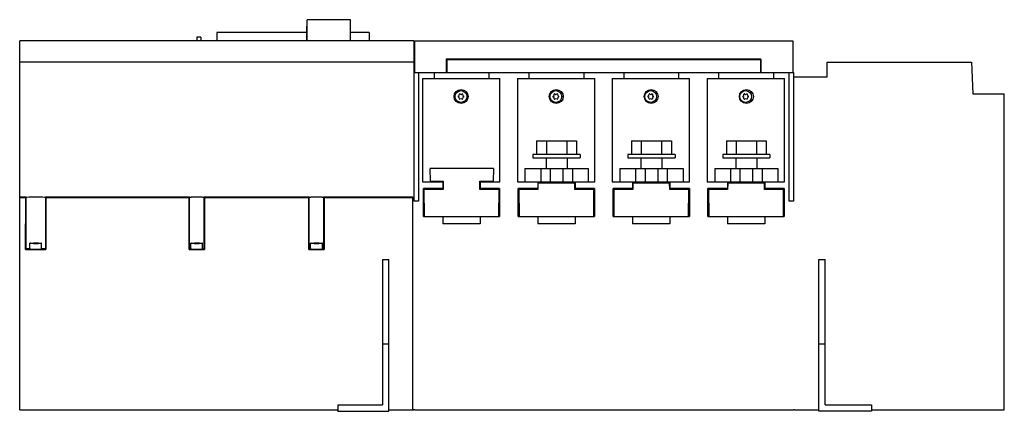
# Model space of a CAD drawing. Header units: millimetres. Extents: x 70 to 537, y 327 to 512.
import ezdxf

# ---------------------------------------------------------------- set-up
doc = ezdxf.new("R2010")
doc.units = ezdxf.units.MM
doc.header["$LTSCALE"] = 54.433295
doc.layers.get('0').update_dxf_attribs({"linetype": 'CONTINUOUS'})

msp = doc.modelspace()

# ---------------------------------------------------------------- linework, layer by layer
at = {"color": 7, "linetype": 'Continuous'}
for p, q in [((206.02, 502.37), (206.02, 509.47)), ((206.15, 509.47), (206.02, 509.47)), ((206.15, 502.47), (206.15, 512.47)), ((226.71, 512.47), (206.15, 512.47)), ((226.71, 502.47), (226.71, 512.47)), ((226.71, 509.47), (226.84, 509.47)), ((226.84, 502.37), (226.84, 509.47)), ((163.35, 506.47), (163.35, 502.37)), ((206.02, 506.47), (163.35, 506.47)), ((235.65, 506.47), (226.84, 506.47)), ((235.65, 506.47), (235.65, 502.37)), ((69.85, 327.37), (69.85, 502.37)), ((256.9, 502.37), (69.85, 502.37)), ((153.85, 504.17), (153.85, 502.37)), ((155.79, 504.17), (153.85, 504.17)), ((155.79, 504.17), (155.79, 502.37)), ((206.15, 502.47), (206.02, 502.47)), ((226.71, 502.47), (226.84, 502.47)), ((256.9, 502.37), (256.9, 492.37)), ((257.2, 502.37), (257.2, 487.37)), ((257.2, 502.37), (436.63, 502.37)), ((436.63, 502.37), (436.63, 487.37)), ((256.9, 492.37), (69.85, 492.37)), ((256.9, 492.37), (256.87, 426.37)), ((272.2, 493.67), (272.2, 487.37)), ((421.4, 493.67), (272.2, 493.67)), ((272.5, 492.63), (272.2, 492.63)), ((272.5, 493.37), (272.5, 487.37)), ((421.3, 493.37), (272.5, 493.37)), ((421.3, 493.37), (421.3, 487.37)), ((421.4, 493.67), (421.4, 487.37)), ((452.95, 492.37), (521.42, 492.37)), ((452.95, 485.17), (452.95, 492.37)), ((521.42, 492.37), (521.95, 477.37)), ((256.88, 487.37), (436.9, 487.37)), ((259.1, 487.37), (259.1, 426.37)), ((266.4, 487.37), (266.4, 484.64)), ((292.4, 487.37), (292.4, 484.64)), ((311.4, 487.37), (311.4, 484.64)), ((337.4, 487.37), (337.4, 484.64)), ((356.4, 487.37), (356.4, 484.64)), ((382.4, 487.37), (382.4, 484.64)), ((401.4, 487.37), (401.4, 484.64)), ((427.4, 487.37), (427.4, 484.64)), ((434.7, 487.37), (434.7, 426.37)), ((436.9, 487.37), (436.92, 485.17)), ((260.98, 484.64), (260.98, 435.62)), ((260.98, 484.64), (297.65, 484.64)), ((297.65, 435.62), (297.65, 484.64)), ((305.98, 484.64), (305.98, 435.62)), ((305.98, 484.64), (342.65, 484.64)), ((342.65, 435.62), (342.65, 484.64)), ((350.98, 484.64), (350.98, 435.62)), ((350.98, 484.64), (387.65, 484.64)), ((387.65, 435.62), (387.65, 484.64)), ((395.98, 484.64), (432.65, 484.64)), ((395.98, 484.64), (395.98, 435.62)), ((432.65, 435.62), (432.65, 484.64)), ((452.95, 485.17), (436.95, 485.17)), ((436.95, 485.17), (436.95, 426.37)), ((521.95, 477.37), (536.95, 477.37)), ((536.95, 327.37), (536.95, 477.37)), ((315.1, 454.92), (315.1, 448.52)), ((315.1, 454.92), (334, 454.92)), ((319.71, 454.92), (319.71, 448.52)), ((329.38, 454.92), (329.38, 448.52)), ((334, 454.92), (334, 448.52)), ((360.1, 454.92), (379, 454.92)), ((360.1, 454.92), (360.1, 448.52)), ((364.71, 454.92), (364.71, 448.52)), ((374.38, 454.92), (374.38, 448.52)), ((379, 454.92), (379, 448.52)), ((405.1, 454.92), (424, 454.92)), ((405.1, 454.92), (405.1, 448.52)), ((409.71, 454.92), (409.71, 448.52)), ((419.38, 454.92), (419.38, 448.52)), ((424, 454.92), (424, 448.52)), ((313.34, 448.52), (313.34, 446.92)), ((335.76, 448.52), (313.34, 448.52)), ((335.76, 448.52), (335.76, 446.92)), ((380.76, 448.52), (358.34, 448.52)), ((358.34, 448.52), (358.34, 446.92)), ((380.76, 448.52), (380.76, 446.92)), ((425.76, 448.52), (403.34, 448.52)), ((403.34, 448.52), (403.34, 446.92)), ((425.76, 448.52), (425.76, 446.92)), ((313.34, 446.92), (335.76, 446.92)), ((319.55, 446.92), (319.55, 441.92)), ((329.55, 446.92), (329.55, 441.92)), ((358.34, 446.92), (380.76, 446.92)), ((364.55, 446.92), (364.55, 441.92)), ((374.55, 446.92), (374.55, 441.92)), ((403.34, 446.92), (425.76, 446.92)), ((409.55, 446.92), (409.55, 441.92)), ((419.55, 446.92), (419.55, 441.92)), ((264.71, 435.87), (264.55, 441.87)), ((294.55, 441.87), (264.55, 441.87)), ((294.55, 441.87), (294.39, 435.87)), ((309.55, 441.92), (309.55, 435.62)), ((309.55, 441.92), (339.55, 441.92)), ((317.05, 441.92), (317.05, 435.62)), ((321.55, 441.92), (321.55, 435.62)), ((327.55, 441.92), (327.55, 435.62)), ((332.05, 441.92), (332.05, 435.62)), ((339.55, 441.92), (339.55, 435.62)), ((354.55, 441.92), (384.55, 441.92)), ((354.55, 441.92), (354.55, 435.62)), ((362.05, 441.92), (362.05, 435.62)), ((366.55, 441.92), (366.55, 435.62)), ((372.55, 441.92), (372.55, 435.62)), ((377.05, 441.92), (377.05, 435.62)), ((384.55, 441.92), (384.55, 435.62)), ((399.55, 441.92), (429.55, 441.92)), ((399.55, 441.92), (399.55, 435.62)), ((407.05, 441.92), (407.05, 435.62)), ((411.55, 441.92), (411.55, 435.62)), ((417.55, 441.92), (417.55, 435.62)), ((422.05, 441.92), (422.05, 435.62)), ((429.55, 441.92), (429.55, 435.62)), ((260.98, 435.62), (270.6, 435.62)), ((264.71, 435.87), (270.73, 435.87)), ((270.6, 435.62), (270.6, 432.36)), ((270.73, 435.87), (270.7, 431.92)), ((288.2, 431.92), (288.16, 435.87)), ((288.16, 435.87), (294.39, 435.87)), ((288.3, 435.62), (288.3, 432.36)), ((288.3, 435.62), (297.65, 435.62)), ((305.98, 435.62), (342.65, 435.62)), ((315.6, 435.62), (315.6, 432.36)), ((315.72, 434.92), (315.7, 431.92)), ((333.17, 434.92), (315.72, 434.92)), ((333.2, 431.92), (333.17, 434.92)), ((333.3, 435.62), (333.3, 432.36)), ((350.98, 435.62), (387.65, 435.62)), ((360.6, 435.62), (360.6, 432.36)), ((360.72, 434.92), (360.7, 431.92)), ((378.17, 434.92), (360.72, 434.92)), ((378.2, 431.92), (378.17, 434.92)), ((378.3, 435.62), (378.3, 432.36)), ((395.98, 435.62), (432.65, 435.62)), ((405.6, 435.62), (405.6, 432.36)), ((405.72, 434.92), (405.7, 431.92)), ((423.17, 434.92), (405.72, 434.92)), ((423.2, 431.92), (423.17, 434.92)), ((423.3, 435.62), (423.3, 432.36)), ((261.37, 419.13), (261.38, 432.36)), ((270.6, 432.36), (261.38, 432.36)), ((261.63, 431.92), (261.74, 419.12)), ((270.7, 431.92), (261.63, 431.92)), ((297.27, 431.92), (288.2, 431.92)), ((297.54, 432.36), (288.3, 432.36)), ((297.16, 419.12), (297.27, 431.92)), ((297.54, 432.36), (297.54, 419.13)), ((306.37, 419.13), (306.38, 432.36)), ((315.6, 432.36), (306.38, 432.36)), ((306.63, 431.92), (306.74, 419.12)), ((315.7, 431.92), (306.63, 431.92)), ((342.27, 431.92), (333.2, 431.92)), ((342.54, 432.36), (333.3, 432.36)), ((342.16, 419.12), (342.27, 431.92)), ((342.54, 432.36), (342.54, 419.13)), ((351.37, 419.13), (351.38, 432.36)), ((360.6, 432.36), (351.38, 432.36)), ((360.7, 431.92), (351.63, 431.92)), ((351.63, 431.92), (351.74, 419.12)), ((387.27, 431.92), (378.2, 431.92)), ((387.54, 432.36), (378.3, 432.36)), ((387.16, 419.12), (387.27, 431.92)), ((387.54, 432.36), (387.54, 419.13)), ((396.37, 419.13), (396.38, 432.36)), ((405.6, 432.36), (396.38, 432.36)), ((405.7, 431.92), (396.63, 431.92)), ((396.63, 431.92), (396.74, 419.12)), ((432.27, 431.92), (423.2, 431.92)), ((432.54, 432.36), (423.3, 432.36)), ((432.16, 419.12), (432.27, 431.92)), ((432.54, 432.36), (432.54, 419.13)), ((72.85, 428.27), (69.85, 428.27)), ((72.7, 427.92), (69.85, 427.92)), ((72.67, 403.49), (72.7, 427.92)), ((72.85, 428.08), (72.7, 427.92)), ((72.85, 403.68), (72.85, 428.08)), ((150.45, 428.27), (82.05, 428.27)), ((82.05, 428.08), (82.05, 403.68)), ((82.21, 427.92), (82.05, 428.08)), ((82.21, 427.92), (82.24, 403.49)), ((150.25, 427.92), (82.21, 427.92)), ((150.22, 403.49), (150.25, 427.92)), ((150.45, 428.12), (150.25, 427.92)), ((150.45, 403.72), (150.45, 428.12)), ((207.25, 428.27), (157.25, 428.27)), ((157.25, 428.12), (157.25, 403.72)), ((157.45, 427.92), (157.25, 428.12)), ((157.45, 427.92), (157.48, 403.49)), ((207.05, 427.92), (157.45, 427.92)), ((207.02, 403.49), (207.05, 427.92)), ((207.25, 428.12), (207.05, 427.92)), ((207.25, 403.72), (207.25, 428.12)), ((256.35, 428.27), (214.05, 428.27)), ((214.05, 428.12), (214.05, 403.72)), ((214.25, 427.92), (214.05, 428.12)), ((214.25, 427.92), (214.28, 403.49)), ((256.35, 427.92), (214.25, 427.92)), ((256.35, 327.37), (256.35, 428.27)), ((259.1, 426.37), (256.87, 426.37)), ((436.95, 426.37), (434.7, 426.37)), ((261.74, 419.12), (297.16, 419.12)), ((270.6, 419.12), (270.6, 415.62)), ((288.3, 419.12), (288.3, 415.62)), ((306.74, 419.12), (342.16, 419.12)), ((315.6, 419.12), (315.6, 415.62)), ((333.3, 419.12), (333.3, 415.62)), ((351.74, 419.12), (387.16, 419.12)), ((360.6, 419.12), (360.6, 415.62)), ((378.3, 419.12), (378.3, 415.62)), ((396.74, 419.12), (432.16, 419.12)), ((405.6, 419.12), (405.6, 415.62)), ((423.3, 419.12), (423.3, 415.62)), ((288.3, 415.62), (270.6, 415.62)), ((333.3, 415.62), (315.6, 415.62)), ((378.3, 415.62), (360.6, 415.62)), ((423.3, 415.62), (405.6, 415.62)), ((74.65, 403.72), (74.65, 406.42)), ((77.18, 406.46), (77.18, 406.38)), ((77.72, 406.38), (77.72, 406.46)), ((80.25, 403.72), (80.25, 406.42)), ((151.05, 403.72), (151.05, 406.42)), ((153.58, 406.46), (153.58, 406.38)), ((154.12, 406.38), (154.12, 406.46)), ((156.65, 403.72), (156.65, 406.42)), ((207.85, 403.72), (207.85, 406.42)), ((210.38, 406.46), (210.38, 406.38)), ((210.92, 406.38), (210.92, 406.46)), ((213.45, 403.72), (213.45, 406.42)), ((72.67, 403.49), (72.85, 403.68)), ((72.67, 403.49), (82.24, 403.49)), ((82.05, 403.68), (82.24, 403.49)), ((150.22, 403.49), (150.45, 403.72)), ((150.22, 403.49), (157.48, 403.49)), ((157.25, 403.72), (157.48, 403.49)), ((207.02, 403.49), (207.25, 403.72)), ((207.02, 403.49), (214.28, 403.49)), ((214.05, 403.72), (214.28, 403.49)), ((241.95, 398.67), (241.95, 329.67)), ((241.95, 398.67), (244.95, 398.67)), ((244.95, 326.67), (244.95, 398.67)), ((448.95, 398.67), (451.95, 398.67)), ((448.95, 326.67), (448.95, 398.67)), ((451.95, 329.67), (451.95, 398.67)), ((241.95, 358.67), (244.95, 358.67)), ((448.95, 358.67), (451.95, 358.67)), ((69.85, 327.37), (220.95, 327.37)), ((220.85, 326.67), (220.85, 327.37)), ((220.95, 326.67), (220.95, 329.67)), ((220.95, 329.67), (241.95, 329.67)), ((244.95, 327.37), (256.82, 327.37)), ((256.82, 327.57), (257.34, 327.57)), ((256.82, 327.57), (256.82, 327.37)), ((256.9, 327.37), (256.9, 327.57)), ((257.34, 327.57), (257.34, 327.37)), ((257.34, 327.37), (436.95, 327.37)), ((436.95, 327.57), (437.47, 327.57)), ((436.95, 327.57), (436.95, 327.37)), ((437.47, 327.57), (437.47, 327.37)), ((437.47, 327.37), (448.95, 327.37)), ((451.95, 329.67), (473.95, 329.67)), ((473.95, 329.67), (473.95, 326.67)), ((473.95, 327.37), (536.95, 327.37)), ((220.85, 326.67), (244.95, 326.67)), ((473.95, 326.67), (448.95, 326.67))]:
    msp.add_line(p, q, dxfattribs=at)
for centre, radius in [((279.23, 476.02), 3.32), ((279.22, 476.02), 2.8), ((324.4, 476.02), 3.32), ((324.22, 476.02), 2.8), ((369.4, 476.02), 3.32), ((369.22, 476.02), 2.8), ((414.58, 476.02), 3.32), ((414.22, 476.02), 2.8)]:
    msp.add_circle(centre, radius, dxfattribs=at)
for centre, radius, start, end in [((277.53, 477), 0.93, 293.6679, 5.9006), ((278.59, 477.11), 0.14, 54.3984, 185.9006), ((279.22, 477.98), 0.93, 234.3984, 305.6016), ((279.84, 477.11), 0.14, 354.0994, 125.6016), ((280.9, 477), 0.93, 174.0994, 246.3321), ((322.53, 477), 0.93, 293.6679, 5.9006), ((323.59, 477.11), 0.14, 54.3984, 185.9006), ((324.22, 477.98), 0.93, 234.3984, 305.6016), ((324.84, 477.11), 0.14, 354.0994, 125.6016), ((325.9, 477), 0.93, 174.0994, 246.3321), ((367.53, 477), 0.93, 293.6679, 5.9006), ((368.59, 477.11), 0.14, 54.3984, 185.9006), ((369.22, 477.98), 0.93, 234.3984, 305.6016), ((369.84, 477.11), 0.14, 354.0994, 125.6016), ((370.9, 477), 0.93, 174.0994, 246.3321), ((412.53, 477), 0.93, 293.6679, 5.9006), ((413.59, 477.11), 0.14, 54.3984, 185.9006), ((414.22, 477.98), 0.93, 234.3984, 305.6016), ((414.84, 477.11), 0.14, 354.0994, 125.6016), ((415.9, 477), 0.93, 174.0994, 246.3321), ((277.96, 476.02), 0.14, 113.6679, 246.3321), ((277.53, 475.04), 0.93, 354.0994, 66.3321), ((278.59, 474.93), 0.14, 174.0994, 305.6016), ((279.22, 474.06), 0.93, 54.3984, 125.6016), ((279.84, 474.93), 0.14, 234.3984, 5.9006), ((280.9, 475.04), 0.93, 113.6679, 185.9006), ((280.47, 476.02), 0.14, 293.6679, 66.3321), ((322.96, 476.02), 0.14, 113.6679, 246.3321), ((322.53, 475.04), 0.93, 354.0994, 66.3321), ((323.59, 474.93), 0.14, 174.0994, 305.6016), ((324.22, 474.06), 0.93, 54.3984, 125.6016), ((324.84, 474.93), 0.14, 234.3984, 5.9006), ((325.9, 475.04), 0.93, 113.6679, 185.9006), ((325.47, 476.02), 0.14, 293.6679, 66.3321), ((367.96, 476.02), 0.14, 113.6679, 246.3321), ((367.53, 475.04), 0.93, 354.0994, 66.3321), ((368.59, 474.93), 0.14, 174.0994, 305.6016), ((369.22, 474.06), 0.93, 54.3984, 125.6016), ((369.84, 474.93), 0.14, 234.3984, 5.9006), ((370.9, 475.04), 0.93, 113.6679, 185.9006), ((370.47, 476.02), 0.14, 293.6679, 66.3321), ((412.96, 476.02), 0.14, 113.6679, 246.3321), ((412.53, 475.04), 0.93, 354.0994, 66.3321), ((413.59, 474.93), 0.14, 174.0994, 305.6016), ((414.22, 474.06), 0.93, 54.3984, 125.6016), ((414.84, 474.93), 0.14, 234.3984, 5.9006), ((415.9, 475.04), 0.93, 113.6679, 185.9006), ((415.47, 476.02), 0.14, 293.6679, 66.3321), ((77.42, 333.07), 73.45, 89.9801, 90.8344), ((76.48, 414.23), 7.84, 269.6812, 270.535), ((77.45, 330.12), 76.39, 89.1776, 90.0032), ((78.19, 418.94), 12.49, 269.058, 270.0346), ((78.42, 414.25), 7.86, 269.462, 270.3483), ((153.82, 333.07), 73.45, 89.9801, 90.8344), ((152.88, 414.23), 7.84, 269.6812, 270.535), ((153.85, 330.12), 76.39, 89.1776, 90.0032), ((154.59, 418.94), 12.49, 269.058, 270.0346), ((154.82, 414.25), 7.86, 269.4627, 270.3512), ((210.62, 333.07), 73.45, 89.9801, 90.8344), ((209.68, 414.23), 7.84, 269.6812, 270.535), ((209.89, 392.48), 13.91, 89.4799, 90.5733), ((210.65, 330.12), 76.39, 89.1776, 90.0032), ((211.39, 418.94), 12.49, 269.058, 270.0346), ((211.62, 414.25), 7.86, 269.462, 270.3483), ((77.42, 479.77), 73.45, 269.1656, 270.0199), ((77.47, 479.68), 73.36, 269.9797, 270.8395), ((153.82, 479.77), 73.45, 269.1656, 270.0199), ((153.87, 479.68), 73.36, 269.9797, 270.8395), ((210.62, 479.77), 73.45, 269.1656, 270.0199), ((210.67, 479.68), 73.36, 269.9797, 270.8395)]:
    msp.add_arc(centre, radius, start, end, dxfattribs=at)
for centre, start_param, end_param in [((77.45, 428.08), 0.000457, 3.140828), ((77.45, 403.68), 2.263244, 3.140828), ((77.45, 403.68), 0.000457, 0.878354)]:
    msp.add_ellipse(centre, major_axis=(4.6, 0), ratio=0.034862, start_param=start_param, end_param=end_param, dxfattribs=at)
for points, knots in [([(157.25, 428.12), (157.25, 428.13), (157.22, 428.14), (157.15, 428.15), (156.95, 428.17), (156.65, 428.19), (156.23, 428.21), (155.72, 428.22), (154.92, 428.24), (153.85, 428.24), (152.79, 428.24), (151.99, 428.22), (151.48, 428.21), (151.06, 428.19), (150.76, 428.17), (150.56, 428.15), (150.48, 428.14), (150.45, 428.13), (150.45, 428.12)], [0, 0, 0, 0, 0.002949, 0.010318, 0.038822, 0.084971, 0.147005, 0.222594, 0.30884, 0.499766, 0.690735, 0.777033, 0.852697, 0.914823, 0.96107, 0.989652, 0.997044, 1, 1, 1, 1]), ([(214.05, 428.12), (214.05, 428.13), (214.02, 428.14), (213.95, 428.15), (213.75, 428.17), (213.45, 428.19), (213.03, 428.21), (212.52, 428.22), (211.72, 428.24), (210.65, 428.24), (209.59, 428.24), (208.79, 428.22), (208.28, 428.21), (207.86, 428.19), (207.56, 428.17), (207.36, 428.15), (207.28, 428.14), (207.25, 428.13), (207.25, 428.12)], [0, 0, 0, 0, 0.002949, 0.010318, 0.038822, 0.084971, 0.147005, 0.222594, 0.30884, 0.499766, 0.690735, 0.777033, 0.852697, 0.914823, 0.96107, 0.989652, 0.997044, 1, 1, 1, 1]), ([(74.65, 406.42), (74.65, 406.43), (74.71, 406.43), (74.78, 406.45), (74.93, 406.46), (75.13, 406.47), (75.38, 406.48), (75.79, 406.5), (76.12, 406.5), (76.35, 406.51)], [0, 0, 0, 0, 0.019402, 0.071987, 0.157686, 0.274973, 0.421082, 0.593061, 1, 1, 1, 1]), ([(76.35, 406.33), (76.12, 406.33), (75.79, 406.34), (75.38, 406.35), (75.13, 406.36), (74.93, 406.37), (74.78, 406.38), (74.71, 406.4), (74.65, 406.41), (74.65, 406.42)], [0, 0, 0, 0, 0.40694, 0.578919, 0.725028, 0.842315, 0.928013, 0.980598, 1, 1, 1, 1]), ([(76.2, 406.4), (76.2, 406.39), (76.23, 406.4), (76.27, 406.39), (76.35, 406.39), (76.4, 406.39), (76.44, 406.39)], [0, 0, 0, 0, 0.074853, 0.284449, 0.605208, 1, 1, 1, 1]), ([(76.21, 406.4), (76.21, 406.4), (76.2, 406.4), (76.2, 406.4), (76.2, 406.4)], [0, 0, 0, 0, 0.72781, 1, 1, 1, 1]), ([(76.28, 406.41), (76.27, 406.41), (76.25, 406.41), (76.22, 406.41), (76.21, 406.4)], [0, 0, 0, 0, 0.332215, 1, 1, 1, 1]), ([(76.55, 406.39), (76.6, 406.39), (76.76, 406.39), (76.92, 406.39), (77.04, 406.39)], [0, 0, 0, 0, 0.266504, 1, 1, 1, 1]), ([(77.18, 406.46), (77.15, 406.46), (76.94, 406.45), (76.74, 406.45), (76.56, 406.45)], [0, 0, 0, 0, 0.132212, 1, 1, 1, 1]), ([(77.04, 406.39), (77.06, 406.39), (77.1, 406.38), (77.15, 406.38), (77.18, 406.38)], [0, 0, 0, 0, 0.340292, 1, 1, 1, 1]), ([(77.72, 406.46), (77.63, 406.47), (77.45, 406.47), (77.27, 406.47), (77.18, 406.46)], [0, 0, 0, 0, 0.499905, 1, 1, 1, 1]), ([(77.99, 406.45), (77.95, 406.45), (77.87, 406.45), (77.78, 406.45), (77.72, 406.46)], [0, 0, 0, 0, 0.352885, 1, 1, 1, 1]), ([(77.72, 406.38), (77.75, 406.38), (77.96, 406.39), (78.16, 406.39), (78.34, 406.39)], [0, 0, 0, 0, 0.137087, 1, 1, 1, 1]), ([(78.42, 406.45), (78.36, 406.45), (78.29, 406.45), (78.22, 406.45), (78.2, 406.45)], [0, 0, 0, 0, 0.777936, 1, 1, 1, 1]), ([(78.47, 406.39), (78.48, 406.39), (78.54, 406.39), (78.6, 406.39), (78.64, 406.39)], [0, 0, 0, 0, 0.288657, 1, 1, 1, 1]), ([(78.55, 406.51), (78.78, 406.5), (79.11, 406.5), (79.52, 406.48), (79.77, 406.47), (79.96, 406.46), (80.12, 406.45), (80.19, 406.43), (80.25, 406.43), (80.25, 406.42)], [0, 0, 0, 0, 0.407046, 0.579022, 0.725109, 0.842365, 0.928034, 0.9806, 1, 1, 1, 1]), ([(80.25, 406.42), (80.25, 406.41), (80.19, 406.4), (80.12, 406.38), (79.96, 406.37), (79.77, 406.36), (79.52, 406.35), (79.11, 406.34), (78.78, 406.33), (78.55, 406.33)], [0, 0, 0, 0, 0.0194, 0.071966, 0.157634, 0.27489, 0.420977, 0.592952, 1, 1, 1, 1]), ([(78.7, 406.4), (78.7, 406.41), (78.65, 406.4), (78.64, 406.41), (78.61, 406.41)], [0, 0, 0, 0, 0.262719, 1, 1, 1, 1]), ([(78.64, 406.39), (78.65, 406.4), (78.67, 406.4), (78.7, 406.4), (78.7, 406.4)], [0, 0, 0, 0, 0.735684, 1, 1, 1, 1]), ([(151.05, 406.42), (151.05, 406.43), (151.11, 406.43), (151.18, 406.45), (151.33, 406.46), (151.53, 406.47), (151.78, 406.48), (152.19, 406.5), (152.52, 406.5), (152.75, 406.51)], [0, 0, 0, 0, 0.019402, 0.071987, 0.157686, 0.274973, 0.421082, 0.593061, 1, 1, 1, 1]), ([(152.75, 406.33), (152.52, 406.33), (152.19, 406.34), (151.78, 406.35), (151.53, 406.36), (151.33, 406.37), (151.18, 406.38), (151.11, 406.4), (151.05, 406.41), (151.05, 406.42)], [0, 0, 0, 0, 0.40694, 0.578919, 0.725028, 0.842315, 0.928013, 0.980598, 1, 1, 1, 1]), ([(152.6, 406.4), (152.6, 406.39), (152.63, 406.4), (152.67, 406.39), (152.75, 406.39), (152.8, 406.39), (152.84, 406.39)], [0, 0, 0, 0, 0.074853, 0.284449, 0.605208, 1, 1, 1, 1]), ([(152.61, 406.4), (152.61, 406.4), (152.6, 406.4), (152.6, 406.4), (152.6, 406.4)], [0, 0, 0, 0, 0.72781, 1, 1, 1, 1]), ([(152.68, 406.41), (152.67, 406.41), (152.65, 406.41), (152.62, 406.41), (152.61, 406.4)], [0, 0, 0, 0, 0.332215, 1, 1, 1, 1]), ([(152.95, 406.39), (153, 406.39), (153.16, 406.39), (153.32, 406.39), (153.44, 406.39)], [0, 0, 0, 0, 0.266537, 1, 1, 1, 1]), ([(153.58, 406.46), (153.55, 406.46), (153.34, 406.45), (153.14, 406.45), (152.96, 406.45)], [0, 0, 0, 0, 0.132212, 1, 1, 1, 1]), ([(153.44, 406.39), (153.46, 406.39), (153.5, 406.38), (153.55, 406.38), (153.58, 406.38)], [0, 0, 0, 0, 0.340265, 1, 1, 1, 1]), ([(154.12, 406.46), (154.03, 406.47), (153.85, 406.47), (153.67, 406.47), (153.58, 406.46)], [0, 0, 0, 0, 0.499905, 1, 1, 1, 1]), ([(154.39, 406.45), (154.35, 406.45), (154.27, 406.45), (154.18, 406.45), (154.12, 406.46)], [0, 0, 0, 0, 0.352885, 1, 1, 1, 1]), ([(154.12, 406.38), (154.15, 406.38), (154.36, 406.39), (154.56, 406.39), (154.74, 406.39)], [0, 0, 0, 0, 0.137087, 1, 1, 1, 1]), ([(154.82, 406.45), (154.76, 406.45), (154.69, 406.45), (154.62, 406.45), (154.6, 406.45)], [0, 0, 0, 0, 0.777936, 1, 1, 1, 1]), ([(154.87, 406.39), (154.88, 406.39), (154.94, 406.39), (155, 406.39), (155.05, 406.4)], [0, 0, 0, 0, 0.292929, 1, 1, 1, 1]), ([(154.95, 406.51), (155.18, 406.5), (155.51, 406.5), (155.92, 406.48), (156.17, 406.47), (156.36, 406.46), (156.52, 406.45), (156.59, 406.43), (156.65, 406.43), (156.65, 406.42)], [0, 0, 0, 0, 0.407046, 0.579022, 0.725109, 0.842365, 0.928034, 0.9806, 1, 1, 1, 1]), ([(156.65, 406.42), (156.65, 406.41), (156.59, 406.4), (156.52, 406.38), (156.36, 406.37), (156.17, 406.36), (155.92, 406.35), (155.51, 406.34), (155.18, 406.33), (154.95, 406.33)], [0, 0, 0, 0, 0.0194, 0.071966, 0.157634, 0.27489, 0.420977, 0.592952, 1, 1, 1, 1]), ([(155.1, 406.4), (155.1, 406.41), (155.05, 406.4), (155.04, 406.41), (155.01, 406.41)], [0, 0, 0, 0, 0.262719, 1, 1, 1, 1]), ([(155.05, 406.4), (155.06, 406.4), (155.07, 406.4), (155.1, 406.4), (155.1, 406.4)], [0, 0, 0, 0, 0.737118, 1, 1, 1, 1]), ([(207.85, 406.42), (207.85, 406.43), (207.91, 406.43), (207.98, 406.45), (208.13, 406.46), (208.33, 406.47), (208.58, 406.48), (208.99, 406.5), (209.32, 406.5), (209.55, 406.51)], [0, 0, 0, 0, 0.019402, 0.071987, 0.157686, 0.274973, 0.421082, 0.593061, 1, 1, 1, 1]), ([(209.55, 406.33), (209.32, 406.33), (208.99, 406.34), (208.58, 406.35), (208.33, 406.36), (208.13, 406.37), (207.98, 406.38), (207.91, 406.4), (207.85, 406.41), (207.85, 406.42)], [0, 0, 0, 0, 0.40694, 0.578919, 0.725028, 0.842315, 0.928013, 0.980598, 1, 1, 1, 1]), ([(209.4, 406.4), (209.4, 406.39), (209.43, 406.4), (209.47, 406.39), (209.55, 406.39), (209.6, 406.39), (209.64, 406.39)], [0, 0, 0, 0, 0.074853, 0.284449, 0.605208, 1, 1, 1, 1]), ([(209.41, 406.4), (209.41, 406.4), (209.4, 406.4), (209.4, 406.4), (209.4, 406.4)], [0, 0, 0, 0, 0.72781, 1, 1, 1, 1]), ([(209.48, 406.41), (209.47, 406.41), (209.45, 406.41), (209.42, 406.41), (209.41, 406.4)], [0, 0, 0, 0, 0.332215, 1, 1, 1, 1]), ([(210.38, 406.46), (210.35, 406.46), (210.14, 406.45), (209.94, 406.45), (209.76, 406.45)], [0, 0, 0, 0, 0.132212, 1, 1, 1, 1]), ([(210.02, 406.39), (210.06, 406.39), (210.18, 406.39), (210.3, 406.39), (210.38, 406.38)], [0, 0, 0, 0, 0.341803, 1, 1, 1, 1]), ([(211.19, 406.45), (211.15, 406.45), (211.07, 406.45), (210.98, 406.45), (210.92, 406.46)], [0, 0, 0, 0, 0.352885, 1, 1, 1, 1]), ([(210.92, 406.38), (211, 406.39), (211.21, 406.39), (211.42, 406.39), (211.54, 406.39)], [0, 0, 0, 0, 0.380686, 1, 1, 1, 1]), ([(211.62, 406.45), (211.56, 406.45), (211.49, 406.45), (211.42, 406.45), (211.4, 406.45)], [0, 0, 0, 0, 0.777936, 1, 1, 1, 1]), ([(211.67, 406.39), (211.68, 406.39), (211.74, 406.39), (211.8, 406.39), (211.84, 406.39)], [0, 0, 0, 0, 0.288657, 1, 1, 1, 1]), ([(211.75, 406.51), (211.98, 406.5), (212.31, 406.5), (212.72, 406.48), (212.97, 406.47), (213.16, 406.46), (213.32, 406.45), (213.39, 406.43), (213.45, 406.43), (213.45, 406.42)], [0, 0, 0, 0, 0.407046, 0.579022, 0.725109, 0.842365, 0.928034, 0.9806, 1, 1, 1, 1]), ([(213.45, 406.42), (213.45, 406.41), (213.39, 406.4), (213.32, 406.38), (213.16, 406.37), (212.97, 406.36), (212.72, 406.35), (212.31, 406.34), (211.98, 406.33), (211.75, 406.33)], [0, 0, 0, 0, 0.0194, 0.071966, 0.157634, 0.27489, 0.420977, 0.592952, 1, 1, 1, 1]), ([(211.9, 406.4), (211.9, 406.41), (211.85, 406.4), (211.84, 406.41), (211.81, 406.41)], [0, 0, 0, 0, 0.262719, 1, 1, 1, 1]), ([(211.84, 406.39), (211.85, 406.4), (211.87, 406.4), (211.9, 406.4), (211.9, 406.4)], [0, 0, 0, 0, 0.735684, 1, 1, 1, 1]), ([(74.65, 403.72), (74.65, 403.7), (74.76, 403.7), (74.88, 403.67), (75.16, 403.66), (75.49, 403.65), (75.91, 403.64), (76.57, 403.62), (77.09, 403.62), (77.45, 403.62)], [0, 0, 0, 0, 0.020398, 0.077504, 0.169993, 0.294126, 0.445354, 0.618018, 1, 1, 1, 1]), ([(77.45, 403.62), (77.81, 403.62), (78.33, 403.62), (78.98, 403.64), (79.41, 403.65), (79.74, 403.66), (80.02, 403.67), (80.14, 403.7), (80.25, 403.7), (80.25, 403.72)], [0, 0, 0, 0, 0.381985, 0.554634, 0.705853, 0.829993, 0.922488, 0.979598, 1, 1, 1, 1]), ([(150.45, 403.72), (150.45, 403.73), (150.51, 403.74), (150.58, 403.75), (150.74, 403.77), (150.85, 403.77), (150.92, 403.78)], [0, 0, 0, 0, 0.071421, 0.262046, 0.573034, 1, 1, 1, 1]), ([(151.05, 403.72), (151.05, 403.7), (151.16, 403.7), (151.28, 403.67), (151.56, 403.66), (151.89, 403.65), (152.31, 403.64), (152.97, 403.62), (153.49, 403.62), (153.85, 403.62)], [0, 0, 0, 0, 0.020398, 0.077504, 0.169993, 0.294126, 0.445354, 0.618018, 1, 1, 1, 1]), ([(153.85, 403.62), (154.21, 403.62), (154.73, 403.62), (155.38, 403.64), (155.81, 403.65), (156.14, 403.66), (156.42, 403.67), (156.54, 403.7), (156.65, 403.7), (156.65, 403.72)], [0, 0, 0, 0, 0.381985, 0.554634, 0.705853, 0.829993, 0.922488, 0.979598, 1, 1, 1, 1]), ([(156.44, 403.8), (156.47, 403.79), (156.59, 403.79), (156.7, 403.78), (156.78, 403.78)], [0, 0, 0, 0, 0.27268, 1, 1, 1, 1]), ([(156.78, 403.78), (156.85, 403.77), (156.97, 403.77), (157.12, 403.75), (157.19, 403.74), (157.25, 403.73), (157.25, 403.72)], [0, 0, 0, 0, 0.42712, 0.738122, 0.928672, 1, 1, 1, 1]), ([(207.25, 403.72), (207.25, 403.73), (207.31, 403.74), (207.38, 403.75), (207.54, 403.77), (207.65, 403.77), (207.72, 403.78)], [0, 0, 0, 0, 0.071421, 0.262046, 0.573034, 1, 1, 1, 1]), ([(207.85, 403.72), (207.85, 403.7), (207.96, 403.7), (208.08, 403.67), (208.36, 403.66), (208.69, 403.65), (209.11, 403.64), (209.77, 403.62), (210.29, 403.62), (210.65, 403.62)], [0, 0, 0, 0, 0.020398, 0.077504, 0.169993, 0.294126, 0.445354, 0.618018, 1, 1, 1, 1]), ([(210.65, 403.62), (211.01, 403.62), (211.53, 403.62), (212.18, 403.64), (212.61, 403.65), (212.94, 403.66), (213.22, 403.67), (213.34, 403.7), (213.45, 403.7), (213.45, 403.72)], [0, 0, 0, 0, 0.381985, 0.554634, 0.705853, 0.829993, 0.922488, 0.979598, 1, 1, 1, 1]), ([(213.24, 403.8), (213.27, 403.79), (213.39, 403.79), (213.5, 403.78), (213.58, 403.78)], [0, 0, 0, 0, 0.27268, 1, 1, 1, 1]), ([(213.58, 403.78), (213.65, 403.77), (213.77, 403.77), (213.92, 403.75), (213.99, 403.74), (214.05, 403.73), (214.05, 403.72)], [0, 0, 0, 0, 0.42712, 0.738122, 0.928672, 1, 1, 1, 1])]:
    msp.add_open_spline(points, degree=3, knots=knots, dxfattribs=at)
for points in [[(261.37, 419.13), (261.49, 419.13), (261.61, 419.13), (261.74, 419.13)], [(297.16, 419.13), (297.29, 419.13), (297.41, 419.13), (297.54, 419.13)], [(306.37, 419.13), (306.49, 419.13), (306.61, 419.13), (306.74, 419.13)], [(342.16, 419.13), (342.29, 419.13), (342.41, 419.13), (342.54, 419.13)], [(351.37, 419.13), (351.49, 419.13), (351.61, 419.13), (351.74, 419.13)], [(387.16, 419.13), (387.29, 419.13), (387.41, 419.13), (387.54, 419.13)], [(396.37, 419.13), (396.49, 419.13), (396.61, 419.13), (396.74, 419.13)], [(432.16, 419.13), (432.29, 419.13), (432.41, 419.13), (432.54, 419.13)], [(210.92, 406.46), (210.83, 406.47), (210.65, 406.47), (210.47, 406.47), (210.38, 406.46)]]:
    msp.add_open_spline(points, degree=3, dxfattribs=at)

doc.saveas('drawing.dxf')
